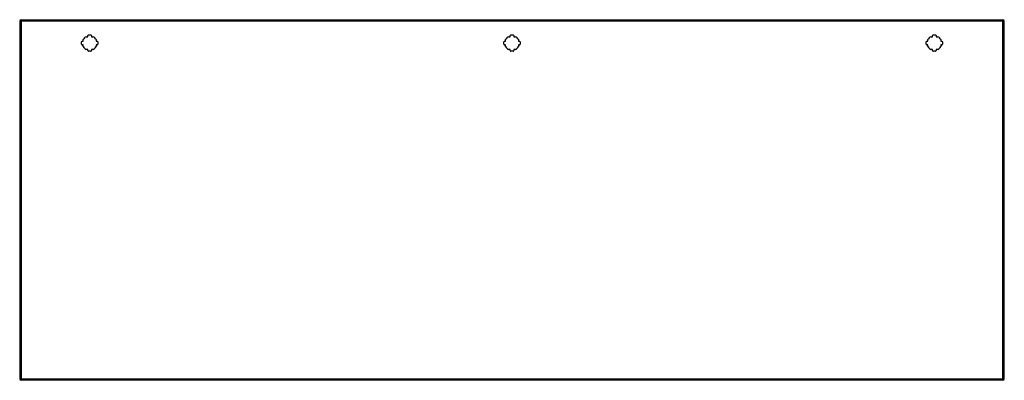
# Model space of a CAD drawing. Header units: inches. Extents: x 42.3 to 102.1, y 27.1 to 49.
import ezdxf

# ---------------------------------------------------------------- set-up
doc = ezdxf.new("R2010")
doc.units = ezdxf.units.IN
doc.header["$MEASUREMENT"] = 0
doc.layers.add('Visible Edges(ANSI)', color=7, linetype='Continuous', lineweight=25)
doc.layers.add('Visible Tangent Edges(ANSI)', color=7, linetype='Continuous', lineweight=25)

msp = doc.modelspace()

# ---------------------------------------------------------------- linework, layer by layer
at = {"layer": 'Visible Edges(ANSI)'}
for p, q in [((42.277, 48.918), (42.277, 27.198)), ((42.376, 49.017), (101.981, 49.017)), ((102.08, 27.198), (102.08, 48.918)), ((46.317, 47.983), (46.417, 47.983)), ((46.417, 47.983), (46.417, 48.048)), ((46.456, 48.088), (46.598, 48.088)), ((46.637, 48.048), (46.637, 47.983)), ((46.637, 47.983), (46.737, 47.983)), ((71.968, 47.983), (72.068, 47.983)), ((72.068, 47.983), (72.068, 48.048)), ((72.108, 48.088), (72.249, 48.088)), ((72.288, 48.048), (72.288, 47.983)), ((72.288, 47.983), (72.389, 47.983)), ((97.62, 47.983), (97.72, 47.983)), ((97.72, 47.983), (97.72, 48.048)), ((97.759, 48.088), (97.901, 48.088)), ((97.94, 48.048), (97.94, 47.983)), ((97.94, 47.983), (98.04, 47.983)), ((46.032, 47.522), (46.032, 47.663)), ((46.071, 47.703), (46.137, 47.703)), ((46.137, 47.483), (46.071, 47.483)), ((46.137, 47.703), (46.137, 47.803)), ((46.137, 47.382), (46.137, 47.483)), ((46.917, 47.803), (46.917, 47.703)), ((46.917, 47.703), (46.983, 47.703)), ((46.917, 47.483), (46.917, 47.382)), ((46.983, 47.483), (46.917, 47.483)), ((47.022, 47.663), (47.022, 47.522)), ((71.683, 47.522), (71.683, 47.663)), ((71.723, 47.703), (71.789, 47.703)), ((71.789, 47.483), (71.723, 47.483)), ((71.789, 47.703), (71.789, 47.803)), ((71.789, 47.382), (71.789, 47.483)), ((72.568, 47.803), (72.568, 47.703)), ((72.568, 47.703), (72.634, 47.703)), ((72.568, 47.483), (72.568, 47.382)), ((72.634, 47.483), (72.568, 47.483)), ((72.673, 47.663), (72.673, 47.522)), ((97.335, 47.522), (97.335, 47.663)), ((97.374, 47.703), (97.44, 47.703)), ((97.44, 47.483), (97.374, 47.483)), ((97.44, 47.703), (97.44, 47.803)), ((97.44, 47.382), (97.44, 47.483)), ((98.22, 47.803), (98.22, 47.703)), ((98.22, 47.703), (98.286, 47.703)), ((98.22, 47.483), (98.22, 47.382)), ((98.286, 47.483), (98.22, 47.483)), ((98.325, 47.663), (98.325, 47.522)), ((46.417, 47.203), (46.317, 47.203)), ((46.417, 47.137), (46.417, 47.203)), ((46.598, 47.098), (46.456, 47.098)), ((46.637, 47.203), (46.637, 47.137)), ((46.737, 47.203), (46.637, 47.203)), ((72.068, 47.203), (71.968, 47.203)), ((72.068, 47.137), (72.068, 47.203)), ((72.249, 47.098), (72.108, 47.098)), ((72.288, 47.203), (72.288, 47.137)), ((72.389, 47.203), (72.288, 47.203)), ((97.72, 47.203), (97.62, 47.203)), ((97.72, 47.137), (97.72, 47.203)), ((97.901, 47.098), (97.759, 47.098)), ((97.94, 47.203), (97.94, 47.137)), ((98.04, 47.203), (97.94, 47.203)), ((101.981, 27.099), (42.376, 27.099))]:
    msp.add_line(p, q, dxfattribs=at)
for centre, radius, start, end in [((42.376, 48.918), 0.099, 90, 180), ((101.981, 48.918), 0.099, 0, 90), ((46.527, 47.593), 0.443, 118.35764, 151.64236), ((46.456, 48.048), 0.0394, 90, 180), ((46.598, 48.048), 0.0394, 0, 90), ((46.527, 47.593), 0.443, 28.35764, 61.64236), ((72.178, 47.593), 0.443, 118.35764, 151.64236), ((72.108, 48.048), 0.0394, 90, 180), ((72.249, 48.048), 0.0394, 0, 90), ((72.178, 47.593), 0.443, 28.35764, 61.64236), ((97.83, 47.593), 0.443, 118.35764, 151.64236), ((97.759, 48.048), 0.0394, 90, 180), ((97.901, 48.048), 0.0394, 0, 90), ((97.83, 47.593), 0.443, 28.35764, 61.64236), ((46.071, 47.663), 0.0394, 90, 180), ((46.071, 47.522), 0.0394, 180, 270), ((46.527, 47.593), 0.443, 208.35764, 241.64236), ((46.527, 47.593), 0.443, 298.35764, 331.64236), ((46.983, 47.663), 0.0394, 0, 90), ((46.983, 47.522), 0.0394, 270, 0), ((71.723, 47.663), 0.0394, 90, 180), ((71.723, 47.522), 0.0394, 180, 270), ((72.178, 47.593), 0.443, 208.35764, 241.64236), ((72.178, 47.593), 0.443, 298.35764, 331.64236), ((72.634, 47.663), 0.0394, 0, 90), ((72.634, 47.522), 0.0394, 270, 0), ((97.374, 47.663), 0.0394, 90, 180), ((97.374, 47.522), 0.0394, 180, 270), ((97.83, 47.593), 0.443, 208.35764, 241.64236), ((97.83, 47.593), 0.443, 298.35764, 331.64236), ((98.286, 47.663), 0.0394, 0, 90), ((98.286, 47.522), 0.0394, 270, 0), ((46.456, 47.137), 0.0394, 180, 270), ((46.598, 47.137), 0.0394, 270, 0), ((72.108, 47.137), 0.0394, 180, 270), ((72.249, 47.137), 0.0394, 270, 0), ((97.759, 47.137), 0.0394, 180, 270), ((97.901, 47.137), 0.0394, 270, 0), ((42.376, 27.198), 0.099, 180, 270), ((101.981, 27.198), 0.099, 270, 0)]:
    msp.add_arc(centre, radius, start, end, dxfattribs=at)
at = {"layer": 'Visible Tangent Edges(ANSI)'}
for p, q in [((42.277, 48.918), (42.376, 48.918)), ((42.376, 48.918), (42.376, 49.017)), ((101.981, 48.918), (42.376, 48.918)), ((42.376, 48.918), (42.376, 27.198)), ((101.981, 49.017), (101.981, 48.918)), ((101.981, 48.918), (102.08, 48.918)), ((101.981, 27.198), (101.981, 48.918)), ((42.376, 27.198), (42.277, 27.198)), ((42.376, 27.099), (42.376, 27.198)), ((42.376, 27.198), (101.981, 27.198)), ((101.981, 27.198), (101.981, 27.099)), ((102.08, 27.198), (101.981, 27.198))]:
    msp.add_line(p, q, dxfattribs=at)

doc.saveas('drawing.dxf')
